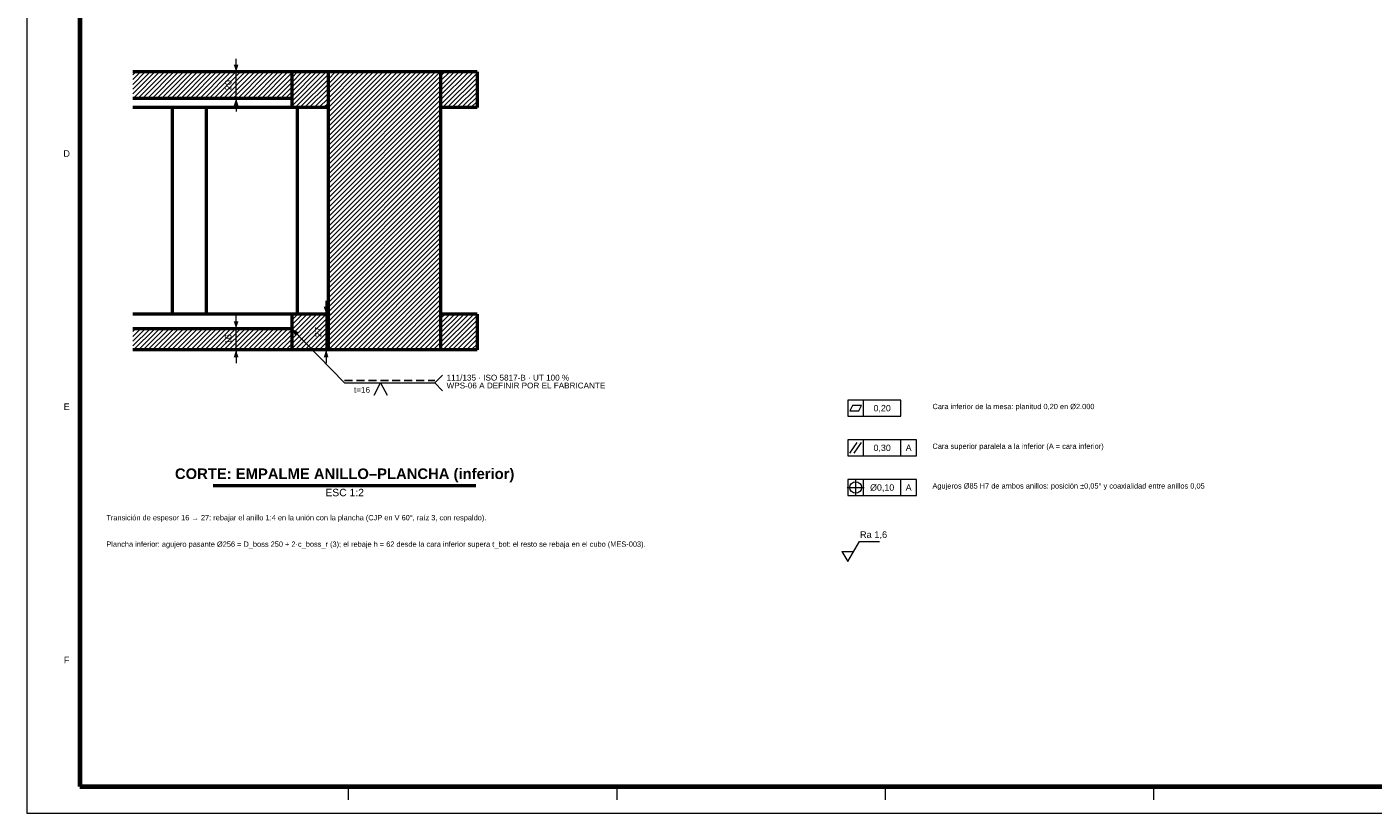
# Model space of a CAD drawing. Header units: millimetres. Extents: x 0 to 841, y 0 to 594.
# Tile 1 of 13: x 0 to 508, y 0 to 297. Entities that reach past the tile are written whole.
import ezdxf
from ezdxf.enums import TextEntityAlignment as Align

# ---------------------------------------------------------------- set-up
doc = ezdxf.new("R2010")
doc.units = ezdxf.units.MM
doc.linetypes.add('OCULTO', pattern=[4.5, 3, -1.5])
for name, color, linetype, lineweight in [('ACH', 7, 'CONTINUOUS', 13), ('COTA', 7, 'CONTINUOUS', 18), ('FINA', 7, 'CONTINUOUS', 18), ('MARCO', 7, 'CONTINUOUS', 70), ('OCU', 7, 'OCULTO', 25), ('TXT', 7, 'CONTINUOUS', 25), ('VIS', 7, 'CONTINUOUS', 50)]:
    doc.layers.add(name, color=color, linetype=linetype, lineweight=lineweight)
doc.styles.add('STD', font='LiberationSans-Regular.ttf')
doc.styles.add('STDB', font='LiberationSans-Bold.ttf')

msp = doc.modelspace()

# ---------------------------------------------------------------- hatches: boundary and pattern name
at = {"layer": 'ACH'}
h = msp.add_hatch(dxfattribs=at)
h.set_pattern_fill('ANSI31', scale=0.4)
h.paths.add_polyline_path([(100, 280), (100, 270), (40, 270), (40, 280)])
h = msp.add_hatch(dxfattribs=at)
h.set_pattern_fill('ANSI31', scale=0.4)
h.paths.add_polyline_path([(113.75, 266.5), (100, 266.5), (100, 280), (113.75, 280)])
h = msp.add_hatch(dxfattribs=at)
h.set_pattern_fill('ANSI31', scale=0.4)
h.paths.add_polyline_path([(113.75, 280), (156.25, 280), (156.25, 175), (113.75, 175)])
h = msp.add_hatch(dxfattribs=at)
h.set_pattern_fill('ANSI31', scale=0.4)
h.paths.add_polyline_path([(170, 280), (170, 266.5), (156.25, 266.5), (156.25, 280)])
h = msp.add_hatch(dxfattribs=at)
h.set_pattern_fill('ANSI31', scale=0.4)
h.paths.add_polyline_path([(113.75, 175), (100, 175), (100, 188.5), (113.75, 188.5)])
h = msp.add_hatch(dxfattribs=at)
h.set_pattern_fill('ANSI31', scale=0.4)
h.paths.add_polyline_path([(170, 188.5), (170, 175), (156.25, 175), (156.25, 188.5)])
h = msp.add_hatch(dxfattribs=at)
h.set_pattern_fill('ANSI31', scale=0.4)
h.paths.add_polyline_path([(100, 183), (100, 175), (40, 175), (40, 183)])

# ---------------------------------------------------------------- linework, layer by layer
at = {"layer": 'COTA'}
for p, q in [((79, 280), (79, 285)), ((84, 280), (77, 280)), ((79, 270), (79, 280)), ((84, 270), (77, 270)), ((79, 270), (79, 265)), ((113, 188.5), (113, 193.5)), ((106, 188.5), (115, 188.5)), ((113, 175), (113, 188.5)), ((79, 183), (79, 188)), ((84, 183), (77, 183)), ((79, 175), (79, 183)), ((100, 183), (120, 162.5)), ((84, 175), (77, 175)), ((79, 175), (79, 170)), ((106, 175), (115, 175)), ((113, 175), (113, 170)), ((154, 162.5), (157, 165.5)), ((120, 162.5), (154, 162.5)), ((154, 162.5), (157, 159.5)), ((316, 150), (316, 156)), ((310.8, 136), (313.6, 140)), ((312.4, 136), (315.2, 140)), ((316, 135), (316, 141)), ((330, 135), (330, 141)), ((309.8, 123), (316.2, 123)), ((313, 119.8), (313, 126.2)), ((316, 120), (316, 126)), ((330, 120), (330, 126)), ((307.8, 98.8), (312.2, 98.8))]:
    msp.add_line(p, q, dxfattribs=at)
for points in [[(131.2, 157.9), (133.6, 162.5), (136, 157.9)], [(307.8, 98.8), (310, 95), (314.4, 102.6), (322, 102.6)]]:
    msp.add_lwpolyline(points, dxfattribs=at)
for points in [[(310, 150), (330, 150), (330, 156), (310, 156)], [(310.8, 152), (314.2, 152), (315.2, 154), (311.8, 154)], [(310, 135), (336, 135), (336, 141), (310, 141)], [(310, 120), (336, 120), (336, 126), (310, 126)]]:
    msp.add_lwpolyline(points, close=True, dxfattribs=at)
msp.add_circle((313, 123), 2.2, dxfattribs=at)
for points in [[(79, 280), (79.9, 282.8), (78.1, 282.8)], [(79, 270), (78.1, 267.2), (79.9, 267.2)], [(113, 188.5), (113.9, 191.3), (112.1, 191.3)], [(79, 183), (79.9, 185.8), (78.1, 185.8)], [(100, 183), (101.31, 180.37), (102.6, 181.62)], [(79, 175), (78.1, 172.2), (79.9, 172.2)], [(113, 175), (112.1, 172.2), (113.9, 172.2)]]:
    msp.add_solid(points, dxfattribs=at)
at = {"layer": 'FINA'}
for p, q in [((121.38, 10), (121.38, 5)), ((222.75, 10), (222.75, 5)), ((324.12, 10), (324.12, 5)), ((425.5, 10), (425.5, 5))]:
    msp.add_line(p, q, dxfattribs=at)
msp.add_lwpolyline([(0, 0), (841, 0), (841, 594), (0, 594)], close=True, dxfattribs=at)
at = {"layer": 'MARCO'}
msp.add_lwpolyline([(20, 10), (831, 10), (831, 584), (20, 584)], close=True, dxfattribs=at)
at = {"layer": 'OCU'}
msp.add_line((120, 163.4), (154, 163.4), dxfattribs=at)
at = {"layer": 'VIS'}
msp.add_line((70.4, 123.8), (169.6, 123.8), dxfattribs=at)
for points in [[(100, 280), (40, 280)], [(100, 280), (100, 270)], [(113.75, 280), (100, 280)], [(100, 280), (100, 266.5)], [(113.75, 280), (113.75, 266.5)], [(113.75, 280), (113.75, 175)], [(156.25, 280), (113.75, 280)], [(170, 280), (156.25, 280)], [(156.25, 280), (156.25, 266.5)], [(156.25, 280), (156.25, 175)], [(170, 280), (170, 266.5)], [(100, 270), (40, 270)], [(100, 266.5), (98.28, 266.5), (96.56, 266.5), (94.84, 266.5), (93.12, 266.5), (91.4, 266.5), (89.68, 266.5), (87.96, 266.5), (86.24, 266.5), (84.52, 266.5), (82.8, 266.5), (81.08, 266.5), (79.36, 266.5), (77.64, 266.5), (75.92, 266.5), (74.2, 266.5), (72.48, 266.5), (70.76, 266.5), (69.04, 266.5), (67.32, 266.5), (65.6, 266.5), (63.88, 266.5), (62.16, 266.5), (60.44, 266.5), (58.72, 266.5), (57, 266.5), (55.28, 266.5), (53.56, 266.5), (51.84, 266.5), (50.12, 266.5), (48.4, 266.5), (46.68, 266.5), (44.96, 266.5), (43.24, 266.5), (41.52, 266.5), (40, 266.5)], [(54.8, 266.5), (54.8, 188.5)], [(67.7, 266.5), (67.7, 188.5)], [(113.75, 266.5), (100, 266.5)], [(102.09, 266.5), (102.09, 188.5)], [(170, 266.5), (156.25, 266.5)], [(100, 188.5), (98.28, 188.5), (96.56, 188.5), (94.84, 188.5), (93.12, 188.5), (91.4, 188.5), (89.68, 188.5), (87.96, 188.5), (86.24, 188.5), (84.52, 188.5), (82.8, 188.5), (81.08, 188.5), (79.36, 188.5), (77.64, 188.5), (75.92, 188.5), (74.2, 188.5), (72.48, 188.5), (70.76, 188.5), (69.04, 188.5), (67.32, 188.5), (65.6, 188.5), (63.88, 188.5), (62.16, 188.5), (60.44, 188.5), (58.72, 188.5), (57, 188.5), (55.28, 188.5), (53.56, 188.5), (51.84, 188.5), (50.12, 188.5), (48.4, 188.5), (46.68, 188.5), (44.96, 188.5), (43.24, 188.5), (41.52, 188.5), (40, 188.5)], [(113.75, 188.5), (100, 188.5)], [(100, 188.5), (100, 175)], [(113.75, 188.5), (113.75, 175)], [(170, 188.5), (156.25, 188.5)], [(156.25, 188.5), (156.25, 175)], [(170, 188.5), (170, 175)], [(100, 183), (40, 183)], [(100, 183), (100, 175)], [(100, 175), (40, 175)], [(113.75, 175), (100, 175)], [(156.25, 175), (113.75, 175)], [(170, 175), (156.25, 175)]]:
    msp.add_lwpolyline(points, dxfattribs=at)

# ---------------------------------------------------------------- texts
at = {"layer": 'TXT', "style": 'STD'}
for s, p in [('20', (78, 275)), ('27', (112, 181.75)), ('16', (78, 179))]:
    msp.add_text(s, height=2.5, rotation=90, dxfattribs=at).set_placement(p, align=Align.BOTTOM_CENTER)
for s, height, p in [('D', 2.5, (15, 249.17)), ('E', 2.5, (15, 153.5)), ('0,20', 2.4, (323, 153)), ('0,30', 2.4, (323, 138)), ('A', 2.4, (333, 138)), ('Ø0,10', 2.4, (323, 123)), ('A', 2.4, (333, 123)), ('F', 2.5, (15, 57.83))]:
    msp.add_text(s, height=height, dxfattribs=at).set_placement(p, align=Align.MIDDLE_CENTER)
for s, p in [('111/135 · ISO 5817-B · UT 100 %', (158.5, 164.5)), ('WPS-06 A DEFINIR POR EL FABRICANTE', (158.5, 161.53))]:
    msp.add_text(s, height=2.2, dxfattribs=at).set_placement(p, align=Align.MIDDLE_LEFT)
msp.add_text('t=16', height=2.2, dxfattribs=at).set_placement((129.6, 159.9), align=Align.MIDDLE_RIGHT)
for s, height, p in [('Cara inferior de la mesa: planitud 0,20 en Ø2.000', 2, (342, 152)), ('Cara superior paralela a la inferior (A = cara inferior)', 2, (342, 137)), ('Agujeros Ø85 H7 de ambos anillos: posición ±0,05° y coaxialidad entre anillos 0,05', 2, (342, 122)), ('Transición de espesor 16 → 27: rebajar el anillo 1:4 en la unión con la plancha (CJP en V 60°, raíz 3, con respaldo).', 2, (30, 110)), ('Plancha inferior: agujero pasante Ø256 = D_boss 250 + 2·c_boss_r (3); el rebaje h = 62 desde la cara inferior supera t_bot: el resto se rebaja en el cubo (MES-003).', 2, (30, 100)), ('Ra 1,6', 2.5, (314.6, 103.2))]:
    msp.add_text(s, height=height, dxfattribs=at).set_placement(p, align=Align.BOTTOM_LEFT)
at = {"layer": 'TXT', "style": 'STDB'}
msp.add_text('CORTE: EMPALME ANILLO–PLANCHA (inferior)', height=4, dxfattribs=at).set_placement((120, 125), align=Align.BOTTOM_CENTER)
at = {"layer": 'TXT', "style": 'STD'}
msp.add_text('ESC 1:2', height=2.8, dxfattribs=at).set_placement((120, 122.5), align=Align.TOP_CENTER)

doc.saveas('drawing.dxf')
